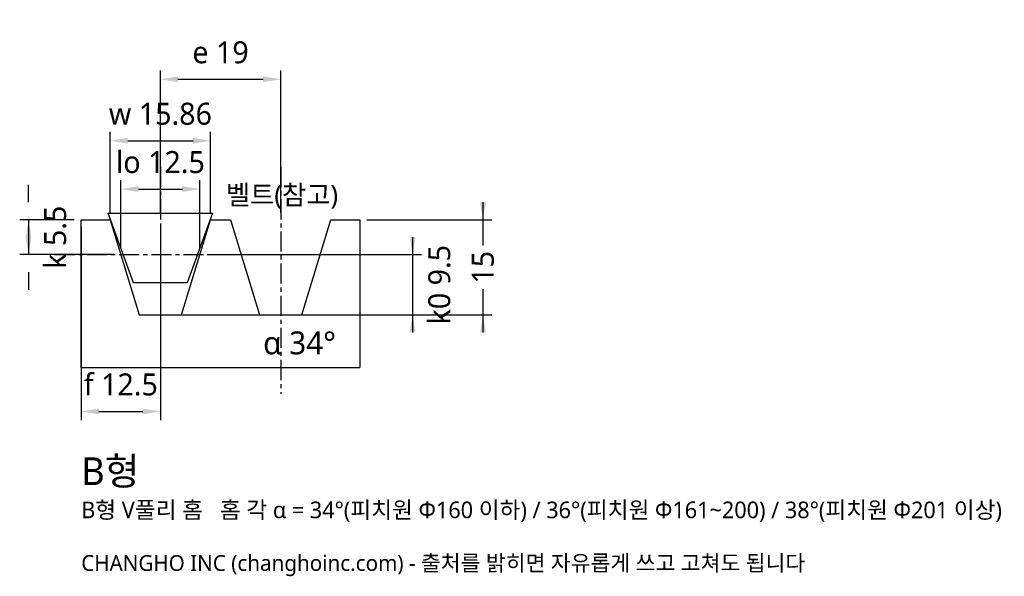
# Model space of a CAD drawing. Header units: millimetres. Extents: x -10 to 146, y -56 to 32.
import ezdxf

# ---------------------------------------------------------------- set-up
doc = ezdxf.new("R2010")
doc.units = ezdxf.units.MM
doc.linetypes.add('CENTER', pattern=[5.08, 3.175, -0.635, 0.635, -0.635])
for name, color, linetype in [('문자', 7, 'CONTINUOUS'), ('외형선', 7, 'CONTINUOUS'), ('중심선', 1, 'CENTER'), ('참고선', 8, 'CONTINUOUS'), ('치수', 4, 'CONTINUOUS')]:
    doc.layers.add(name, color=color, linetype=linetype)
doc.styles.add('CH_KOR', font='malgun.ttf')
doc.dimstyles.new('CH_DIM', dxfattribs={"dimtxt": 2.5, "dimasz": 2, "dimexe": 1, "dimexo": 0.8, "dimgap": 0.8, "dimtad": 1, "dimdsep": 46, "dimtxsty": 'CH_KOR', "dimcen": 2.5, "dimclrd": 4, "dimclre": 4, "dimclrt": 4, "dimazin": 3, "dimtfac": 1, "dimtmove": 0, "dimatfit": 3})

# ---------------------------------------------------------------- blocks, each defined once
blk = doc.blocks.new('_CLOSEDFILLED')
at = {"color": 0, "linetype": 'BYBLOCK'}
blk.add_solid([(-1, 0.164), (0, 0), (-1, -0.164)], dxfattribs=at)
blk = doc.blocks.new('*D5')
at = {"color": 4}
for p, q in [((63.44, 2.78), (63.44, -4.03)), ((45.11, 0), (64.83, 0)), ((63.44, -10.97), (63.44, -17.78)), ((13.61, -15), (64.83, -15))]:
    blk.add_line(p, q, dxfattribs=at)
at = {"layer": 'Defpoints'}
for p in [(44, 0), (63.44, 0), (12.5, -15)]:
    blk.add_point(p, dxfattribs=at)
at = {"layer": '치수', "color": 4, "xscale": 2.7777777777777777, "yscale": 2.7777777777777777}
for p, rotation in [((63.44, 0), 270), ((63.44, -15), 90)]:
    blk.add_blockref('_CLOSEDFILLED', p, dxfattribs=dict(at, rotation=rotation))
at = {"layer": '치수', "color": 4, "insert": (63.44, -7.5), "char_height": 3.472, "attachment_point": 5, "rotation": 90, "style": 'CH_KOR'}
blk.add_mtext('15', dxfattribs=at)
blk = doc.blocks.new('*D6')
at = {"color": 4}
for p, q in [((12.5, 1.11), (12.5, 23.61)), ((31.5, 1.11), (31.5, 23.61)), ((15.28, 22.22), (28.72, 22.22))]:
    blk.add_line(p, q, dxfattribs=at)
at = {"layer": 'Defpoints'}
for p in [(12.5, 22.22), (12.5, 0), (31.5, 0)]:
    blk.add_point(p, dxfattribs=at)
at = {"layer": '치수', "color": 4, "xscale": 2.7777777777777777, "yscale": 2.7777777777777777, "rotation": 180}
blk.add_blockref('_CLOSEDFILLED', (12.5, 22.22), dxfattribs=at)
at = {"layer": '치수', "color": 4, "xscale": 2.7777777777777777, "yscale": 2.7777777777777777}
blk.add_blockref('_CLOSEDFILLED', (31.5, 22.22), dxfattribs=at)
at = {"layer": '치수', "color": 4, "insert": (22, 26.46), "char_height": 3.472, "attachment_point": 5, "style": 'CH_KOR'}
blk.add_mtext('e 19', dxfattribs=at)

msp = doc.modelspace()

# ---------------------------------------------------------------- linework, layer by layer
at = {"layer": '외형선'}
msp.add_lwpolyline([(0, -23.333), (0, 0), (4.568, 0), (9.154, -15), (15.846, -15), (20.432, 0), (23.568, 0), (28.154, -15), (34.846, -15), (39.432, 0), (44, 0), (44, -23.333)], dxfattribs=at)
at = {"layer": '중심선'}
for p, q in [((12.5, 8.333), (12.5, -27.5)), ((31.5, 8.333), (31.5, -27.5)), ((-4.167, -5.5), (48.167, -5.5))]:
    msp.add_line(p, q, dxfattribs=at)
at = {"layer": '참고선'}
msp.add_line((0, -23.333), (44, -23.333), dxfattribs=at)
msp.add_lwpolyline([(4.25, 1.042), (20.75, 1.042), (16.746, -9.958), (8.254, -9.958)], close=True, dxfattribs=at)

# ---------------------------------------------------------------- texts
at = {"layer": '문자', "style": 'CH_KOR'}
for s, height, p in [('α 34°', 3.6111, (28.722, -21.25)), ('B형', 4.375, (0, -41.903)), ('B형 V풀리 홈   홈 각 α = 34°(피치원 Φ160 이하) / 36°(피치원 Φ161~200) / 38°(피치원 Φ201 이상)', 2.625, (0, -47.153)), ('CHANGHO INC (changhoinc.com) - 출처를 밝히면 자유롭게 쓰고 고쳐도 됩니다', 2.5, (0, -55.486))]:
    msp.add_text(s, height=height, dxfattribs=at).set_placement(p)
at = {"layer": '참고선', "style": 'CH_KOR'}
msp.add_text('벨트(참고)', height=3.0556, dxfattribs=at).set_placement((22.833, 2.431))

# ---------------------------------------------------------------- dimensions: what is measured, and where the dimension line sits
at = {"layer": '치수'}
dim = msp.add_linear_dim(base=(12.5, 22.222), p1=(12.5, 0), p2=(31.5, 0), text='e 19', dimstyle='CH_DIM', override={"dimscale": 1.388889}, dxfattribs=at)
dim.commit()
dim.dimension.update_dxf_attribs({"geometry": '*D6', "text_midpoint": (22, 26.458)})
for base, p1, p2, text in [((4.568, 12.5), (4.568, 0), (20.432, 0), 'w 15.86'), ((6.25, 4.861), (6.25, -5.5), (18.75, -5.5), 'lo 12.5'), ((0, -30.278), (0, 0), (12.5, 0), 'f 12.5')]:
    msp.add_linear_dim(base=base, p1=p1, p2=p2, text=text, dimstyle='CH_DIM', override={"dimscale": 1.388889}, dxfattribs=at).render()
for base, p1, p2, text in [((-8.333, 0), (0, 0), (6.25, -5.5), 'k 5.5'), ((52.333, -5.5), (18.75, -5.5), (12.5, -15), 'k0 9.5')]:
    msp.add_linear_dim(base=base, p1=p1, p2=p2, angle=90, text=text, dimstyle='CH_DIM', override={"dimscale": 1.388889}, dxfattribs=at).render()
dim = msp.add_linear_dim(base=(63.444, 0), p1=(44, 0), p2=(12.5, -15), angle=90, text='15', dimstyle='CH_DIM', override={"dimscale": 1.388889}, dxfattribs=at)
dim.commit()
dim.dimension.update_dxf_attribs({"geometry": '*D5', "text_midpoint": (63.444, -7.5)})

doc.saveas('drawing.dxf')
